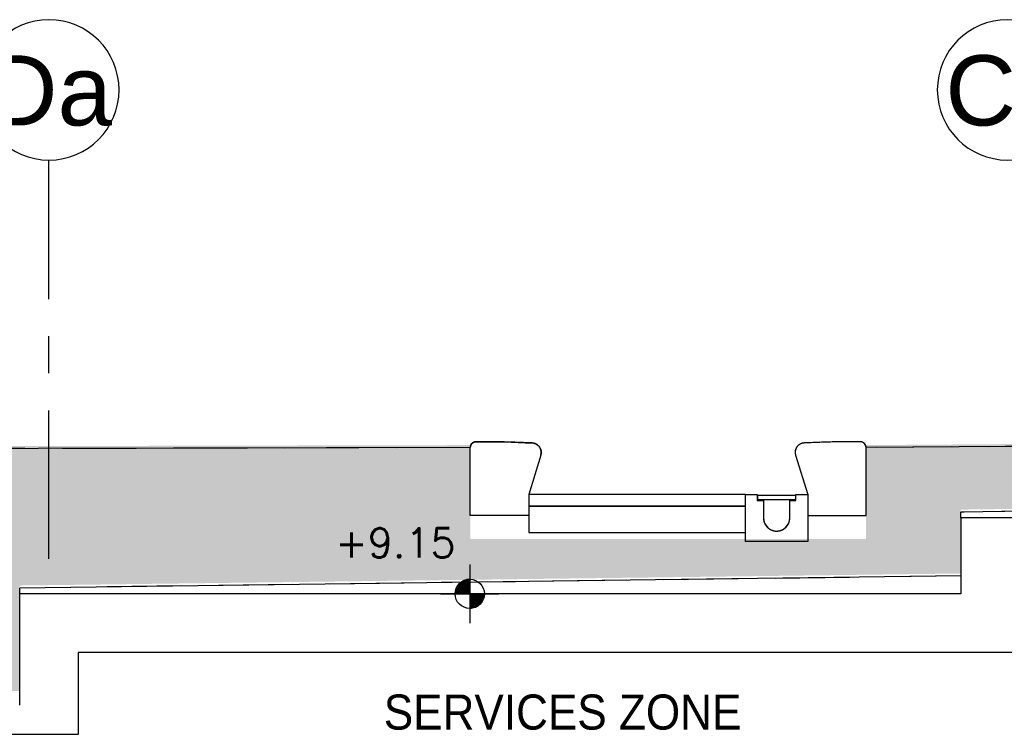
# Model space of a CAD drawing. Header units: millimetres. Extents: x 113048 to 489828, y -130780 to 23393.
# Tile 37 of 98: x 195725 to 204148, y -56014 to -49904. Entities that reach past the tile are written whole.
import ezdxf

# ---------------------------------------------------------------- set-up
doc = ezdxf.new("R2010")
doc.units = ezdxf.units.MM
doc.header["$LTSCALE"] = 100
for name, pattern in [('DASHDOT', [1, 0.5, -0.25, 0, -0.25]), ('Grid Line', [22.224999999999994, 12.7, -3.174999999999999, 3.174999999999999, -3.174999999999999]), ('Hidden', [9.524999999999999, 6.35, -3.175])]:
    doc.linetypes.add(name, pattern=pattern)
for name, color, linetype in [('+C-160', 160, 'Hidden'), ('A-WPL', 5, 'Continuous'), ('DLN020__', 6, 'DASHDOT'), ('DLN040__', 7, 'Continuous'), ('DLN210__', 7, 'Continuous'), ('DLN270__', 1, 'Continuous'), ('DLN280__', 3, 'Continuous'), ('HATCH', 8, 'Continuous'), ('INTWALL', 7, 'Continuous'), ('LEVEL', 7, 'Continuous'), ('METAL', 6, 'Continuous')]:
    doc.layers.add(name, color=color, linetype=linetype)
doc.styles.add('romans', font='romans.shx')
doc.styles.add('SWISS MD BT', font='swiss.ttf')

# ---------------------------------------------------------------- blocks, each defined once
blk = doc.blocks.new('Grid - Bubble - 4mm-251209-Black Box Lvl _0_00_G_F- Kahlen')
at = {"layer": 'DLN020__', "linetype": 'Continuous'}
blk.add_circle((0, 0), 4.000000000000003, dxfattribs=at)
blk = doc.blocks.new('*X4')
at = {"color": 0}
for p, q in [((45955.88296590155, 42700), (46155.82083605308, 42700)), ((45956.13663634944, 42693.75), (46155.82083605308, 42693.75)), ((45956.58659627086, 42687.5), (46155.82083605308, 42687.5)), ((45957.23417992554, 42681.25), (46155.82083605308, 42681.25)), ((45958.08132891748, 42675), (46155.82083605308, 42675)), ((45959.13062182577, 42668.75), (46155.82083605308, 42668.75)), ((45960.38531455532, 42662.5), (46155.82083605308, 42662.5)), ((45961.84939291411, 42656.25), (46155.82083605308, 42656.25)), ((45963.52763949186, 42650), (46155.82083605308, 42650)), ((45965.42571759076, 42643.75), (46155.82083605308, 42643.75)), ((45967.55027588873, 42637.5), (46155.82083605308, 42637.5)), ((45969.90907871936, 42631.25), (46155.82083605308, 42631.25)), ((45972.51116853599, 42625), (46155.82083605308, 42625)), ((45975.3670694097, 42618.75), (46155.82083605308, 42618.75)), ((45978.48904368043, 42612.5), (46155.82083605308, 42612.5)), ((45981.89141854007, 42606.25), (46155.82083605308, 42606.25)), ((45985.59100621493, 42600), (46155.82083605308, 42600)), ((45989.60765168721, 42593.75), (46155.82083605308, 42593.75)), ((45993.96495773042, 42587.5), (46155.82083605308, 42587.5)), ((45998.69126201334, 42581.25), (46155.82083605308, 42581.25)), ((46003.82098168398, 42575), (46155.82083605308, 42575)), ((46009.39650945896, 42568.75), (46155.82083605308, 42568.75)), ((46015.47096569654, 42562.5), (46155.82083605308, 42562.5)), ((46022.11233295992, 42556.25), (46155.82083605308, 42556.25)), ((46029.4099326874, 42550), (46155.82083605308, 42550)), ((46037.48510949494, 42543.75), (46155.82083605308, 42543.75)), ((46046.51005492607, 42537.5), (46155.82083605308, 42537.5)), ((46056.74397416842, 42531.25), (46155.82083605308, 42531.25)), ((46068.61144864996, 42525), (46155.82083605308, 42525)), ((46082.90578313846, 42518.75), (46155.82083605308, 42518.75)), ((46101.51054575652, 42512.5), (46155.82083605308, 42512.5)), ((46133.36008534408, 42506.25), (46155.82083605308, 42506.25))]:
    blk.add_line(p, q, dxfattribs=at)
blk = doc.blocks.new('*X3')
at = {"color": 0}
for p, q in [((46155.82083605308, 42900), (46200.19499327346, 42900)), ((46155.82083605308, 42893.75), (46221.90936394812, 42893.75)), ((46155.82083605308, 42887.5), (46237.60222886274, 42887.5)), ((46155.82083605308, 42881.25), (46250.32254979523, 42881.25)), ((46155.82083605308, 42875), (46261.15281880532, 42875)), ((46155.82083605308, 42868.75), (46270.62917321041, 42868.75)), ((46155.82083605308, 42862.5), (46279.06432258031, 42862.5)), ((46155.82083605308, 42856.25), (46286.65980066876, 42856.25)), ((46155.82083605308, 42850), (46293.55459136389, 42850)), ((46155.82083605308, 42843.75), (46299.84935768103, 42843.75)), ((46155.82083605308, 42837.5), (46305.6197603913, 42837.5)), ((46155.82083605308, 42831.25), (46310.92433512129, 42831.25)), ((46155.82083605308, 42825), (46315.8094235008, 42825)), ((46155.82083605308, 42818.75), (46320.31240362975, 42818.75)), ((46155.82083605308, 42812.5), (46324.46388658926, 42812.5)), ((46155.82083605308, 42806.25), (46328.28925688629, 42806.25)), ((46155.82083605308, 42800), (46331.80978137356, 42800)), ((46155.82083605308, 42793.75), (46335.04342549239, 42793.75)), ((46155.82083605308, 42787.5), (46338.0054656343, 42787.5)), ((46155.82083605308, 42781.25), (46340.70895613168, 42781.25)), ((46155.82083605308, 42775), (46343.16509039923, 42775)), ((46155.82083605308, 42768.75), (46345.38348355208, 42768.75)), ((46155.82083605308, 42762.5), (46347.37239573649, 42762.5)), ((46155.82083605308, 42756.25), (46349.13890998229, 42756.25)), ((46155.82083605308, 42750), (46350.68907460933, 42750)), ((46155.82083605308, 42743.75), (46352.02801759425, 42743.75)), ((46155.82083605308, 42737.5), (46353.16003838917, 42737.5)), ((46155.82083605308, 42731.25), (46354.08868132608, 42731.25)), ((46155.82083605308, 42725), (46354.81679369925, 42725)), ((46155.82083605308, 42718.75), (46355.34657085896, 42718.75)), ((46155.82083605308, 42712.5), (46355.67959002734, 42712.5)), ((46155.82083605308, 42706.25), (46355.81683408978, 42706.25))]:
    blk.add_line(p, q, dxfattribs=at)
blk = doc.blocks.new('ELFIN')
at = {"layer": 'LEVEL'}
for p, q in [((0, 0.5), (0, 0)), ((0, 0), (-0.5, 0)), ((0, 0), (0, -0.5)), ((0.5, 0), (0, 0))]:
    blk.add_line(p, q, dxfattribs=at)
for start, end in [(90, 180), (0, 90), (180, 270), (270, 0)]:
    blk.add_arc((0, 0), 0.25, start, end, dxfattribs=at)
at = {"layer": 'LEVEL', "xscale": 0.00125, "yscale": 0.00125, "zscale": 0.00125}
for name in ['*X3', '*X4']:
    blk.add_blockref(name, (-57.69477604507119, -53.38123098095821), dxfattribs=at)
at = {"layer": 'LEVEL', "style": 'romans'}
blk.add_attdef('ELFIN', (0.2542374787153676, 0.3469263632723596), '', height=0.5, dxfattribs=at)
blk = doc.blocks.new('drainage')
at = {"layer": 'DLN280__'}
blk.add_lwpolyline([(-119444.2708561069, 40360.2694190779), (-119497.2708561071, 40360.2694190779), (-119497.2708561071, 40410.26941907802), (-119597.2708561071, 40410.26941907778), (-119597.2708561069, 40008.26941907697), (-119066.2708561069, 40008.26941907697), (-119066.2708561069, 40410.26941907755), (-119166.2708561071, 40410.26941907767), (-119166.2708561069, 40360.26941907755), (-119219.2708561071, 40360.26941907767), (-119219.2708561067, 40210.26941907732, -1), (-119444.2708561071, 40210.26941907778), (-119444.2708561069, 40360.2694190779)], format="xyb", dxfattribs=at)
at = {"layer": 'METAL'}
blk.add_lwpolyline([(-119171.2708561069, 40405.26941907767), (-119492.2708561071, 40405.26941907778), (-119492.2708561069, 40365.2694190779), (-119171.2708561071, 40365.26941907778)], close=True, dxfattribs=at)
blk = doc.blocks.new('A$C713849A3')
at = {"layer": '+C-160'}
for p, q in [((-46755.46978474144, 43763.06876920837, -1.294656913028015), (-54405.46979249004, 43666.18290352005, -1.435232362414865)), ((-54405.46979237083, 43616.18290304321, -1.435232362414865), (-54405.46979249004, 43666.18290304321, -1.435232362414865)), ((-46755.46978438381, 43616.18290232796, -1.435232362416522), (-54405.46979237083, 43616.18290304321, -1.435232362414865)), ((-54405.46979237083, 43616.18290304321, -1.435232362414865), (-54405.46978474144, 42966.9736618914, -1.435232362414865)), ((-54405.46978486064, 43119.80953334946, -1.435232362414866), (-62455.46977758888, 43016.97366260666, -1.435232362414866)), ((-62455.46978509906, 42016.18290328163, -1.435232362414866), (-62455.46977746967, 42966.97366260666, -1.435232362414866)), ((-62455.46977735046, 42966.97366212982, -1.435232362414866), (-62455.46977758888, 43016.97366212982, -1.435232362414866)), ((-54405.46978474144, 42966.9736618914, -1.435232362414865), (-62455.46977746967, 42966.97366260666, -1.435232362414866)), ((-61955.46977842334, 42466.97366260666, -1.435232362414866), (-61955.46978509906, 41766.18291591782, -1.435232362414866)), ((-53605.46978497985, 42466.97375463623, -1.435232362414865), (-61955.46977842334, 42466.97366284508, -1.435232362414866)), ((-64638.82690132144, 41766.18291257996, -1.435232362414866), (-61955.46978509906, 41766.18291591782, -1.435232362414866))]:
    blk.add_line(p, q, dxfattribs=at)
at = {"layer": '+C-160', "elevation": -1.364944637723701}
for points in [[(-42105.46978512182, 44313.59277494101), (-55214.6930244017, 44217.55911993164)], [(-58600.82378507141, 44217.55912088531), (-69695.29209924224, 44192.85450672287)]]:
    blk.add_lwpolyline(points, dxfattribs=at)
at = {"layer": '+C-160'}
for points, elevation in [([(-58600.82378507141, 44217.55912088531, -0.4127735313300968), (-58551.07380140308, 44267.56255935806, -0.01362036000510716), (-58070.17738247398, 44256.86609481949, -0.4887263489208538), (-57997.63697040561, 44153.5486633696), (-58100.90110326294, 43816.18290352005), (-58100.90110314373, 43660.64927863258), (-58100.90110314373, 43636.68810485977), (-58600.82378435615, 43636.68810485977)], -1.435232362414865), ([(-55214.69302452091, 44217.55911993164, 0.4127735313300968), (-55264.44300842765, 44267.56255840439, 0.01362036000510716), (-55745.33942723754, 44256.86609434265, 0.4887263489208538), (-55817.87983930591, 44153.54866289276), (-55714.61570668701, 43816.18290280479), (-55714.61570680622, 43660.64927791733), (-55714.61570680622, 43636.68810438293), (-55214.69302559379, 43636.6881039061)], -1.435837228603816)]:
    blk.add_lwpolyline(points, format="xyb", close=True, dxfattribs=dict(at, elevation=elevation))
at = {"layer": '+C-160', "elevation": -0.4159709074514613}
for points in [[(-58100.8237849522, 43716.18290208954), (-56245.6157065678, 43716.18290352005), (-56245.6157065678, 43816.18290328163), (-58100.8237849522, 43816.18290232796)], [(-56140.61570678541, 43811.18290331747), (-55819.61570678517, 43811.18290323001), (-55819.61570679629, 43771.18290323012), (-56140.61570679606, 43771.18290331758)], [(-56245.61570668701, 43716.18290328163), (-58100.8237849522, 43716.18290208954), (-58100.82378471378, 43491.18290208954), (-56245.61570668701, 43491.18290328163)]]:
    blk.add_lwpolyline(points, close=True, dxfattribs=at)
blk.add_lwpolyline([(-55867.61570679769, 43766.18290324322), (-55814.61570679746, 43766.18290322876), (-55814.61570678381, 43816.18290322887), (-55714.61570678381, 43816.18290320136), (-55714.6157068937, 43414.18290320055), (-56245.6157068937, 43414.18290334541), (-56245.61570678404, 43816.18290334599), (-56145.61570678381, 43816.18290331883), (-56145.61570679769, 43766.18290331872), (-56092.61570679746, 43766.18290330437), (-56092.61570683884, 43616.18290330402, 1), (-55867.61570683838, 43616.18290324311), (-55867.61570679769, 43766.18290324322)], format="xyb", dxfattribs=at)

msp = doc.modelspace()

# ---------------------------------------------------------------- hatches: boundary and pattern name
at = {"layer": 'HATCH'}
h = msp.add_hatch(dxfattribs=at)
h.set_pattern_fill('EARTH', color=256, scale=79.99999999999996, angle=44.99999999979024)
h.set_pattern_definition([(44.99999999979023, (-62666165.20933845, 1166790508.909106), (2.630258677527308e-09, 718.4204896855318), [507.9999999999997, -507.9999999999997]), (44.99999999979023, (-62666299.91318026, 1166790643.612948), (2.630258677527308e-09, 718.4204896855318), [507.9999999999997, -507.9999999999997]), (44.99999999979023, (-62666434.61702207, 1166790778.31679), (2.630258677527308e-09, 718.4204896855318), [507.9999999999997, -507.9999999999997]), (134.9999999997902, (-62666434.61702207, 1166790868.119351), (-718.4204896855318, 2.630258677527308e-09), [507.9999999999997, -507.9999999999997]), (134.9999999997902, (-62666299.91318026, 1166791002.823193), (-718.4204896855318, 2.630258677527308e-09), [507.9999999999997, -507.9999999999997]), (134.9999999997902, (-62666165.20933844, 1166791137.527035), (-718.4204896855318, 2.630258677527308e-09), [507.9999999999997, -507.9999999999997])])
h.paths.add_polyline_path([(164824.9238923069, -54313.53560752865), (169975.0850680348, -54263.52617855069), (169975.0850686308, -55484.74166316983), (195725.4949710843, -55642.31077260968), (195725.4949778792, -54741.51995058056), (203775.4949743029, -54638.68407983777), (203775.4949666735, -54092.31071014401), (211425.3861388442, -53995.42484397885), (211425.6038027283, -53782.31071109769), (211675.7272036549, -53479.04956264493), (202966.2717309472, -53540.93449277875), (202966.2717299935, -54344.31070895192), (199580.1409711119, -54344.31071062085), (199579.9183043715, -53540.93498773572), (188486.8569245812, -53565.64714307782), (188487.0152727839, -53961.11207075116), (188092.8653960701, -53942.31069726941), (188092.8653964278, -54344.31070156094), (187561.8653961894, -54344.31070132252), (187342.6762739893, -54143.31070156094), (181136.260626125, -54143.31070060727), (180917.0715033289, -54344.31069989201), (179886.0715040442, -54344.31069917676), (179886.0715036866, -53946.00920052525), (170354.7220976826, -53473.66341514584), (151105.0715498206, -53464.11907119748), (133760.2520001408, -53972.02537198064), (128003.6379524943, -54234.61731667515), (128527.5926844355, -55642.31071157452), (141868.958727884, -55642.31070203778), (141858.8917916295, -54313.79391832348), (143749.2792156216, -54263.51765675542), (145628.9587257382, -54313.5261799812), (145628.9587264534, -55642.31070823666), (164825.8948280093, -55484.74165363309)])

# ---------------------------------------------------------------- linework, layer by layer
at = {"layer": 'DLN020__', "linetype": 'Grid Line'}
msp.add_line((195975.4949690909, -54514.64196609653), (195975.4949692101, -51103.52614974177), dxfattribs=at)
at = {"layer": 'DLN210__', "color": 5, "elevation": 0.07028772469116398}
for points in [[(216075.4949703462, -53466.11630903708), (202966.2717310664, -53562.14996404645)], [(199580.1409703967, -53562.14996309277), (188485.6726562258, -53586.85457725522)]]:
    msp.add_lwpolyline(points, dxfattribs=at)
at = {"layer": 'DLN270__', "color": 1}
for p, q in [((211425.4949707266, -54016.64031476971, 0.1405754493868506), (203775.494962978, -54113.52618045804)), ((203775.4949630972, -54163.52618093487), (203775.494962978, -54113.52618093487)), ((203775.4949706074, -54659.89955062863), (195725.4949778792, -54762.73542137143))]:
    msp.add_line(p, q, dxfattribs=at)
at = {"layer": 'DLN280__'}
for p, q in [((211425.4949710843, -54163.52618165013), (203775.4949630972, -54163.52618093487)), ((203775.4949630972, -54163.52618093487), (203775.4949707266, -54812.73542208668)), ((195725.494970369, -55763.52618069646), (195725.4949779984, -54812.73542137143)), ((203775.4949707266, -54812.73542208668), (195725.4949779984, -54812.73542137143)), ((196225.4949770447, -55312.73542137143), (196225.494970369, -56013.52616806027)), ((204575.4949704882, -55312.73532934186), (196225.4949770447, -55312.73542113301)), ((193542.1378541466, -56013.52617139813), (196225.494970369, -56013.52616806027))]:
    msp.add_line(p, q, dxfattribs=at)
msp.add_lwpolyline([(199580.1409703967, -53562.14996309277, -0.4127735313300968), (199629.890954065, -53512.14652462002, -0.01362036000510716), (200110.7873729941, -53522.8429891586, -0.4887263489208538), (200183.3277850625, -53626.16042060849), (200080.0636522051, -53963.52618045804), (200080.0636523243, -54119.0598053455), (200080.0636523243, -54143.02097911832), (199580.1409711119, -54143.02097911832)], format="xyb", close=True, dxfattribs=at)
at = {"layer": 'DLN280__', "elevation": -0.0006048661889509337}
msp.add_lwpolyline([(202966.2717309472, -53562.14996404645, 0.4127735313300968), (202916.5217470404, -53512.1465255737, 0.01362036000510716), (202435.6253282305, -53522.84298963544, 0.4887263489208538), (202363.0849161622, -53626.16042108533), (202466.3490487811, -53963.52618117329), (202466.3490486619, -54119.05980606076), (202466.3490486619, -54143.02097959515), (202966.2717298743, -54143.02098007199)], format="xyb", close=True, dxfattribs=at)
at = {"layer": 'DLN280__', "elevation": 1.019261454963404}
for points in [[(200080.1409705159, -54063.52618188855), (201935.3490489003, -54063.52618045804), (201935.3490489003, -53963.52618069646), (200080.1409705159, -53963.52618165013)], [(201935.3490487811, -54063.52618069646), (200080.1409705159, -54063.52618188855), (200080.1409707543, -54288.52618188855), (201935.3490487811, -54288.52618069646)]]:
    msp.add_lwpolyline(points, close=True, dxfattribs=at)
at = {"layer": 'INTWALL', "color": 1}
msp.add_line((195725.4949781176, -54812.73542184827), (195725.4949778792, -54762.73542184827), dxfattribs=at)

# ---------------------------------------------------------------- block references
at = {"layer": '+C-160'}
msp.add_blockref('A$C713849A3', (258180.9647554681, -97779.70908397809, 1.435232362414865), dxfattribs=at)
at = {"layer": 'A-WPL', "xscale": -1, "rotation": 359.9999999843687}
msp.add_blockref('drainage', (82869.07818155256, -94373.79556722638, 1.019261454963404), dxfattribs=at)
at = {"layer": 'DLN020__', "xscale": -150, "yscale": 149.9999999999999, "zscale": 149.9999999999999, "rotation": 180}
for p in [(195975.4949690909, -50503.52614950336), (204175.4949687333, -50503.52614998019)]:
    msp.add_blockref('Grid - Bubble - 4mm-251209-Black Box Lvl _0_00_G_F- Kahlen', p, dxfattribs=at)
at = {"layer": 'LEVEL'}
ref = msp.add_blockref('ELFIN', (199575.494978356, -54812.73542137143), dxfattribs=dict(at, xscale=-499.9999999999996, yscale=499.9999999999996, zscale=499.9999999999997, rotation=359.9999999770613))
ref.add_attrib('ELFIN', '+9.15', (198425.2436849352, -54501.20405454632), dxfattribs={"height": 249.9999999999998, "style": 'romans'})

# ---------------------------------------------------------------- texts
at = {"layer": 'DLN020__', "color": 3, "char_height": 599.9999999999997, "width": 1209.599999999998, "attachment_point": 2, "line_spacing_factor": 1.006669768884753}
for s, insert in [('{\\fSwis721 BT|b0|i0|c0|p34;Ca}', (204179.7058271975, -50207.78759597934)), ('{\\fSwis721 BT|b0|i0|c0|p34;Da}', (195979.7058274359, -50207.78759597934))]:
    msp.add_mtext(s, dxfattribs=dict(at, insert=insert))
at = {"layer": 'DLN040__', "style": 'SWISS MD BT', "width": 0.9}
msp.add_text('SERVICES ZONE', height=299.9999999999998, dxfattribs=at).set_placement((198839.8892951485, -55973.34890813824, 8.133402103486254e-09))

doc.saveas('drawing.dxf')
